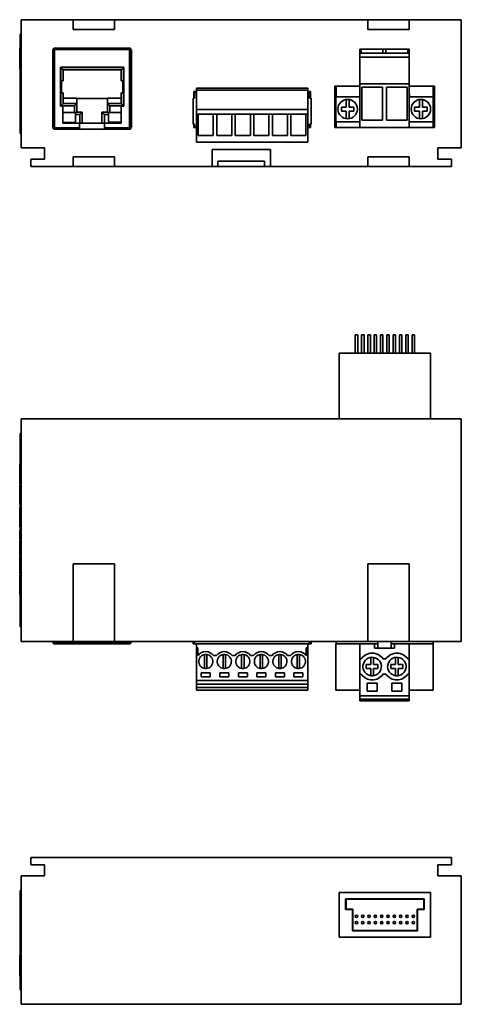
# Paper-space layout 'Blatt1' of a CAD drawing. Header units: millimetres. Extents: x 94 to 318, y 58 to 261.
# Tile 1 of 2: x 94 to 185, y 58 to 261. Entities that reach past the tile are written whole.
import ezdxf

# ---------------------------------------------------------------- set-up
doc = ezdxf.new("R2010")
doc.units = ezdxf.units.MM

psp = doc.layouts.new('Blatt1')

# ---------------------------------------------------------------- linework, layer by layer
at = {"color": 7, "linetype": 'Continuous', "lineweight": 35}
for p, q in [((94.68, 260.76), (94.68, 234.36)), ((94.68, 260.76), (105.38, 260.76)), ((105.38, 260.76), (105.38, 258.76)), ((113.88, 260.76), (105.38, 260.76)), ((113.88, 258.76), (113.88, 260.76)), ((113.88, 260.76), (165.98, 260.76)), ((165.98, 260.76), (165.98, 258.76)), ((174.48, 260.76), (165.98, 260.76)), ((174.48, 258.76), (174.48, 260.76)), ((174.48, 260.76), (185.18, 260.76)), ((185.18, 260.76), (185.18, 234.36)), ((94.48, 257.76), (94.68, 257.76)), ((94.48, 237.36), (94.48, 257.76)), ((105.38, 258.76), (113.88, 258.76)), ((165.98, 258.76), (174.48, 258.76)), ((94.4, 254.9), (94.48, 254.9)), ((94.4, 254.37), (94.4, 254.9)), ((94.4, 254.37), (94.48, 254.37)), ((94.4, 253.66), (94.4, 254.37)), ((94.4, 253.66), (94.48, 253.66)), ((94.4, 253.4), (94.48, 253.4)), ((101.33, 254.56), (101.18, 254.56)), ((101.18, 254.56), (101.18, 238.56)), ((101.28, 254.56), (101.28, 254.4)), ((101.28, 238.72), (101.28, 254.4)), ((101.37, 254.61), (101.58, 254.61)), ((101.58, 254.9), (101.58, 254.91)), ((101.58, 254.91), (116.98, 254.91)), ((101.58, 254.9), (101.58, 254.69)), ((101.58, 254.61), (101.58, 254.69)), ((101.58, 238.51), (101.58, 254.61)), ((101.58, 254.61), (116.98, 254.61)), ((116.98, 254.91), (116.98, 254.9)), ((117, 254.91), (116.98, 254.91)), ((116.98, 254.69), (116.98, 254.9)), ((116.98, 254.69), (116.98, 254.61)), ((116.98, 254.61), (116.98, 238.51)), ((117.38, 254.56), (117.23, 254.56)), ((117.28, 254.4), (117.28, 254.56)), ((117.28, 254.4), (117.28, 238.72)), ((117.38, 238.56), (117.38, 254.56)), ((164.31, 254.68), (164.61, 254.68)), ((164.31, 253.88), (164.31, 254.68)), ((164.31, 253.88), (174.47, 253.88)), ((164.31, 253.03), (164.31, 253.88)), ((164.61, 253.88), (164.61, 254.68)), ((169.08, 254.68), (164.61, 254.68)), ((169.08, 253.88), (169.08, 254.68)), ((169.08, 254.68), (169.69, 254.68)), ((169.69, 253.88), (169.69, 254.68)), ((174.16, 254.68), (169.69, 254.68)), ((174.16, 253.88), (174.16, 254.68)), ((174.16, 254.68), (174.47, 254.68)), ((174.47, 253.88), (174.47, 254.68)), ((174.47, 253.03), (174.47, 253.88)), ((94.4, 252.47), (94.48, 252.47)), ((94.4, 250.64), (94.4, 252.47)), ((164.31, 247.57), (164.31, 253.03)), ((164.31, 253.03), (174.47, 253.03)), ((174.47, 253.03), (174.47, 247.57)), ((94.4, 250.64), (94.48, 250.64)), ((94.4, 250.59), (94.48, 250.59)), ((115.78, 250.96), (102.78, 250.96)), ((102.78, 250.96), (102.78, 242.96)), ((115.73, 250.91), (102.83, 250.91)), ((102.83, 250.91), (102.83, 243.01)), ((115.23, 250.41), (103.33, 250.41)), ((103.33, 250.41), (103.33, 248.21)), ((115.23, 248.21), (115.23, 250.41)), ((115.73, 243.01), (115.73, 250.91)), ((115.78, 242.96), (115.78, 250.96)), ((102.98, 248.21), (103.33, 248.21)), ((102.98, 248.21), (102.98, 245.71)), ((115.23, 248.21), (115.58, 248.21)), ((115.58, 245.71), (115.58, 248.21)), ((164.31, 238.58), (164.31, 247.57)), ((164.31, 247.57), (174.47, 247.57)), ((174.47, 247.57), (174.47, 238.58)), ((103.33, 245.71), (102.98, 245.71)), ((103.33, 245.71), (103.33, 243.51)), ((115.58, 245.71), (115.23, 245.71)), ((115.23, 243.51), (115.23, 245.71)), ((130.75, 245.96), (130.18, 245.96)), ((130.18, 245.96), (130.18, 244.59)), ((130.35, 245.78), (130.35, 244.59)), ((130.75, 245.78), (130.35, 245.78)), ((130.75, 246.68), (153.61, 246.68)), ((130.75, 246.28), (130.75, 246.68)), ((130.75, 246.28), (153.61, 246.28)), ((130.75, 242.31), (130.75, 246.28)), ((153.61, 246.68), (153.61, 246.28)), ((153.61, 246.28), (153.61, 242.31)), ((154.18, 245.96), (153.61, 245.96)), ((154, 245.78), (153.61, 245.78)), ((154, 245.78), (154, 244.59)), ((154.18, 244.59), (154.18, 245.96)), ((159.45, 247.06), (159.18, 247.06)), ((159.18, 247.06), (159.18, 238.56)), ((164.31, 247.06), (159.45, 247.06)), ((159.45, 244.86), (159.45, 247.06)), ((168.95, 246.88), (164.75, 246.88)), ((164.75, 246.88), (164.75, 240.07)), ((168.95, 240.07), (168.95, 246.88)), ((174.03, 246.88), (169.83, 246.88)), ((169.83, 246.88), (169.83, 240.07)), ((174.03, 240.07), (174.03, 246.88)), ((179.41, 247.06), (174.47, 247.06)), ((174.51, 245.42), (174.47, 245.42)), ((174.51, 245.42), (174.51, 244.86)), ((179.41, 238.56), (179.41, 247.06)), ((179.68, 247.06), (179.41, 247.06)), ((179.68, 238.56), (179.68, 247.06)), ((103.33, 244.61), (106.13, 244.61)), ((103.33, 243.51), (106.13, 243.51)), ((106.13, 243.51), (106.13, 244.61)), ((112.43, 244.56), (106.13, 244.56)), ((106.13, 241.76), (106.13, 243.51)), ((115.23, 244.61), (112.43, 244.61)), ((112.43, 244.61), (112.43, 243.51)), ((112.43, 243.51), (115.23, 243.51)), ((112.43, 243.51), (112.43, 241.76)), ((130.05, 244.59), (130.05, 239.29)), ((130.35, 244.59), (130.05, 244.59)), ((154, 244.59), (154.3, 244.59)), ((154.3, 244.59), (154.3, 239.29)), ((159.41, 244.86), (159.41, 239.76)), ((164.31, 244.86), (159.41, 244.86)), ((161.51, 244.34), (161.51, 242.76)), ((162.11, 242.76), (162.11, 244.34)), ((179.37, 244.86), (174.47, 244.86)), ((176.57, 244.34), (176.57, 242.76)), ((177.17, 242.76), (177.17, 244.34)), ((179.37, 239.76), (179.37, 244.86)), ((102.78, 242.96), (103.28, 242.96)), ((102.83, 243.01), (105.63, 243.01)), ((103.28, 242.96), (103.28, 239.49)), ((103.28, 241.65), (105.85, 241.65)), ((105.63, 241.65), (105.63, 243.01)), ((105.85, 241.65), (105.85, 239.61)), ((105.85, 241.26), (106.75, 241.26)), ((107.25, 241.76), (106.13, 241.76)), ((106.75, 241.26), (106.75, 239.46)), ((107.25, 241.76), (107.25, 239.46)), ((112.43, 241.76), (111.3, 241.76)), ((111.3, 239.46), (111.3, 241.76)), ((111.8, 239.46), (111.8, 241.26)), ((111.8, 241.26), (112.63, 241.26)), ((112.63, 241.65), (115.28, 241.65)), ((112.63, 239.65), (112.63, 241.65)), ((112.93, 243.01), (112.93, 241.65)), ((112.93, 243.01), (115.73, 243.01)), ((115.28, 239.49), (115.28, 242.96)), ((115.28, 242.96), (115.78, 242.96)), ((130.75, 242.31), (153.61, 242.31)), ((130.75, 241.31), (130.75, 242.31)), ((130.75, 241.31), (131.1, 241.31)), ((130.75, 235.58), (130.75, 241.31)), ((134.2, 241.31), (131.1, 241.31)), ((131.1, 241.31), (131.1, 236.91)), ((134.2, 241.31), (134.54, 241.31)), ((134.2, 236.91), (134.2, 241.31)), ((134.54, 241.31), (134.91, 241.31)), ((138.01, 241.31), (134.91, 241.31)), ((134.91, 241.31), (134.91, 236.91)), ((138.01, 241.31), (138.35, 241.31)), ((138.01, 236.91), (138.01, 241.31)), ((138.35, 241.31), (138.72, 241.31)), ((141.82, 241.31), (138.72, 241.31)), ((138.72, 241.31), (138.72, 236.91)), ((141.82, 241.31), (142.16, 241.31)), ((141.82, 236.91), (141.82, 241.31)), ((142.16, 241.31), (142.53, 241.31)), ((145.63, 241.31), (142.53, 241.31)), ((142.53, 241.31), (142.53, 236.91)), ((145.63, 241.31), (145.97, 241.31)), ((145.63, 236.91), (145.63, 241.31)), ((145.97, 241.31), (146.34, 241.31)), ((149.44, 241.31), (146.34, 241.31)), ((146.34, 241.31), (146.34, 236.91)), ((149.44, 241.31), (149.78, 241.31)), ((149.44, 236.91), (149.44, 241.31)), ((149.78, 241.31), (150.15, 241.31)), ((153.25, 241.31), (150.15, 241.31)), ((150.15, 241.31), (150.15, 236.91)), ((153.25, 241.31), (153.61, 241.31)), ((153.25, 236.91), (153.25, 241.31)), ((153.61, 241.31), (153.61, 235.58)), ((161.51, 242.76), (160.52, 242.76)), ((160.52, 242.76), (160.52, 241.95)), ((160.52, 241.95), (161.51, 241.95)), ((161.51, 241.95), (161.51, 240.38)), ((163.1, 242.76), (162.11, 242.76)), ((162.11, 240.38), (162.11, 241.95)), ((162.11, 241.95), (163.1, 241.95)), ((163.1, 241.95), (163.1, 242.76)), ((176.57, 242.76), (175.58, 242.76)), ((175.58, 242.76), (175.58, 241.95)), ((175.58, 241.95), (176.57, 241.95)), ((176.57, 241.95), (176.57, 240.38)), ((178.16, 242.76), (177.17, 242.76)), ((177.17, 240.38), (177.17, 241.95)), ((177.17, 241.95), (178.16, 241.95)), ((178.16, 241.95), (178.16, 242.76)), ((105.85, 239.61), (103.28, 239.61)), ((103.28, 239.49), (106.7, 239.49)), ((106.7, 239.49), (106.7, 238.51)), ((106.75, 239.46), (111.8, 239.46)), ((111.85, 238.51), (111.85, 239.49)), ((111.85, 239.49), (115.28, 239.49)), ((115.28, 239.65), (112.63, 239.65)), ((130.35, 239.29), (130.05, 239.29)), ((130.18, 239.29), (130.18, 238.56)), ((130.35, 239.29), (130.35, 238.73)), ((154, 239.29), (154.3, 239.29)), ((154, 239.29), (154, 238.73)), ((154.18, 238.56), (154.18, 239.29)), ((159.41, 239.76), (164.31, 239.76)), ((159.45, 238.56), (159.45, 239.76)), ((164.75, 240.07), (168.95, 240.07)), ((169.83, 240.07), (174.03, 240.07)), ((174.47, 239.76), (179.37, 239.76)), ((94.48, 237.36), (94.68, 237.36)), ((101.18, 238.56), (101.33, 238.56)), ((101.28, 238.72), (101.28, 238.56)), ((101.58, 238.21), (101.57, 238.21)), ((106.7, 238.51), (101.58, 238.51)), ((101.58, 238.43), (101.58, 238.51)), ((101.58, 238.43), (101.58, 238.22)), ((106.7, 238.21), (101.58, 238.21)), ((106.7, 238.51), (106.7, 238.21)), ((111.85, 238.21), (106.7, 238.21)), ((116.98, 238.51), (111.85, 238.51)), ((111.85, 238.51), (111.85, 238.21)), ((116.98, 238.21), (111.85, 238.21)), ((116.98, 238.51), (116.98, 238.43)), ((116.98, 238.22), (116.98, 238.43)), ((116.98, 238.22), (116.98, 238.21)), ((117.15, 238.27), (117.17, 238.28)), ((117.23, 238.56), (117.38, 238.56)), ((117.28, 238.56), (117.28, 238.72)), ((130.18, 238.56), (130.75, 238.56)), ((130.75, 238.73), (130.35, 238.73)), ((154, 238.73), (153.61, 238.73)), ((153.61, 238.56), (154.18, 238.56)), ((159.18, 238.56), (159.45, 238.56)), ((179.41, 238.56), (159.45, 238.56)), ((164.31, 238.58), (174.47, 238.58)), ((179.41, 238.56), (179.68, 238.56)), ((130.75, 235.58), (153.61, 235.58)), ((131.1, 236.91), (134.2, 236.91)), ((134.91, 236.91), (138.01, 236.91)), ((138.72, 236.91), (141.82, 236.91)), ((142.53, 236.91), (145.63, 236.91)), ((146.34, 236.91), (149.44, 236.91)), ((150.15, 236.91), (153.25, 236.91)), ((99.48, 234.36), (94.68, 234.36)), ((99.48, 232.06), (99.48, 234.36)), ((145.93, 234.06), (133.93, 234.06)), ((133.93, 234.06), (133.93, 230.56)), ((145.93, 230.56), (145.93, 234.06)), ((185.18, 234.36), (180.38, 234.36)), ((180.38, 234.36), (180.38, 232.06)), ((96.68, 230.56), (96.68, 232.06)), ((96.68, 232.06), (99.48, 232.06)), ((113.88, 232.56), (105.38, 232.56)), ((105.38, 232.56), (105.38, 230.56)), ((113.88, 230.56), (113.88, 232.56)), ((135.13, 231.66), (135.13, 230.56)), ((144.73, 231.66), (135.13, 231.66)), ((144.73, 230.56), (144.73, 231.66)), ((174.48, 232.56), (165.98, 232.56)), ((165.98, 232.56), (165.98, 230.56)), ((174.48, 230.56), (174.48, 232.56)), ((180.38, 232.06), (183.18, 232.06)), ((183.18, 232.06), (183.18, 230.56)), ((96.68, 230.56), (105.38, 230.56)), ((105.38, 230.56), (113.88, 230.56)), ((113.88, 230.56), (133.93, 230.56)), ((133.93, 230.56), (135.13, 230.56)), ((135.13, 230.56), (144.73, 230.56)), ((144.73, 230.56), (145.93, 230.56)), ((145.93, 230.56), (165.98, 230.56)), ((165.98, 230.56), (174.48, 230.56)), ((174.48, 230.56), (183.18, 230.56)), ((163.38, 195.92), (163.38, 192.12)), ((163.38, 195.92), (163.88, 195.92)), ((163.88, 192.12), (163.88, 195.92)), ((164.68, 195.92), (164.68, 192.12)), ((164.68, 195.92), (165.18, 195.92)), ((165.18, 192.12), (165.18, 195.92)), ((165.98, 195.92), (165.98, 192.12)), ((165.98, 195.92), (166.48, 195.92)), ((166.48, 192.12), (166.48, 195.92)), ((167.28, 195.92), (167.28, 192.12)), ((167.28, 195.92), (167.78, 195.92)), ((167.78, 192.12), (167.78, 195.92)), ((168.58, 195.92), (168.58, 192.12)), ((168.58, 195.92), (169.08, 195.92)), ((169.08, 192.12), (169.08, 195.92)), ((169.88, 195.92), (169.88, 192.12)), ((169.88, 195.92), (170.38, 195.92)), ((170.38, 192.12), (170.38, 195.92)), ((171.18, 195.92), (171.18, 192.12)), ((171.18, 195.92), (171.68, 195.92)), ((171.68, 192.12), (171.68, 195.92)), ((172.48, 195.92), (172.48, 192.12)), ((172.48, 195.92), (172.98, 195.92)), ((172.98, 192.12), (172.98, 195.92)), ((173.78, 195.92), (173.78, 192.12)), ((173.78, 195.92), (174.28, 195.92)), ((174.28, 192.12), (174.28, 195.92)), ((175.08, 195.92), (175.08, 192.12)), ((175.08, 195.92), (175.58, 195.92)), ((175.58, 192.12), (175.58, 195.92)), ((160.08, 192.12), (160.08, 178.62)), ((160.08, 192.12), (178.88, 192.12)), ((178.88, 192.12), (178.88, 178.62)), ((94.68, 178.62), (94.68, 132.82)), ((185.18, 178.62), (94.68, 178.62)), ((185.18, 132.82), (185.18, 178.62)), ((94.48, 135.82), (94.48, 175.62)), ((94.48, 175.62), (94.68, 175.62)), ((94.48, 169.3), (94.4, 169.3)), ((94.4, 169.27), (94.48, 169.27)), ((94.4, 169.2), (94.4, 169.27)), ((94.4, 169.2), (94.48, 169.2)), ((94.4, 168.09), (94.4, 169.2)), ((94.4, 168.09), (94.48, 168.09)), ((94.4, 167.62), (94.48, 167.62)), ((94.4, 167.04), (94.48, 167.04)), ((94.4, 166.89), (94.48, 166.89)), ((94.4, 166.39), (94.4, 166.89)), ((94.4, 166.39), (94.48, 166.39)), ((94.4, 165.25), (94.4, 166.39)), ((94.4, 165.25), (94.48, 165.25)), ((94.48, 164.96), (94.4, 164.96)), ((94.4, 164.93), (94.48, 164.93)), ((94.4, 164.57), (94.48, 164.57)), ((94.4, 164.55), (94.4, 164.57)), ((94.4, 164.55), (94.48, 164.55)), ((94.4, 162.65), (94.48, 162.65)), ((94.4, 161.23), (94.48, 161.23)), ((94.4, 161), (94.48, 161)), ((94.4, 160.36), (94.48, 160.36)), ((94.4, 159.84), (94.4, 160.36)), ((94.4, 159.84), (94.48, 159.84)), ((94.4, 158.76), (94.4, 159.84)), ((94.4, 158.76), (94.48, 158.76)), ((94.4, 157.43), (94.48, 157.43)), ((94.4, 156.53), (94.48, 156.53)), ((94.4, 156.39), (94.48, 156.39)), ((94.4, 155.22), (94.4, 155.74)), ((94.4, 155.74), (94.48, 155.74)), ((94.4, 155.22), (94.48, 155.22)), ((94.4, 155.14), (94.4, 155.22)), ((94.4, 155.14), (94.48, 155.14)), ((94.4, 154.99), (94.4, 155.14)), ((94.4, 154.99), (94.48, 154.99)), ((94.4, 153.84), (94.4, 154.99)), ((94.4, 153.84), (94.48, 153.84)), ((94.4, 153.63), (94.48, 153.63)), ((94.4, 153.53), (94.4, 153.63)), ((94.4, 153.53), (94.48, 153.53)), ((94.4, 153.05), (94.4, 153.53)), ((94.4, 153.05), (94.48, 153.05)), ((94.4, 152.95), (94.4, 153.05)), ((94.4, 152.95), (94.48, 152.95)), ((94.4, 151.76), (94.4, 152.95)), ((94.4, 151.76), (94.48, 151.76)), ((94.4, 150.46), (94.4, 151.76)), ((94.4, 150.46), (94.48, 150.46)), ((94.4, 150.26), (94.48, 150.26)), ((94.4, 150.14), (94.4, 150.26)), ((94.4, 150.14), (94.48, 150.14)), ((94.4, 149.77), (94.4, 150.14)), ((94.4, 149.77), (94.48, 149.77)), ((94.4, 149.65), (94.4, 149.77)), ((94.4, 146.77), (94.4, 149.65)), ((94.4, 149.65), (94.48, 149.65)), ((113.88, 148.82), (105.38, 148.82)), ((105.38, 148.82), (105.38, 132.82)), ((113.88, 148.82), (113.88, 132.82)), ((174.48, 148.82), (165.98, 148.82)), ((165.98, 148.82), (165.98, 132.82)), ((174.48, 148.82), (174.48, 132.82)), ((94.4, 146.77), (94.48, 146.77)), ((94.48, 146.48), (94.4, 146.48)), ((94.4, 146.46), (94.48, 146.46)), ((94.4, 146.09), (94.48, 146.09)), ((94.4, 146.07), (94.4, 146.09)), ((94.4, 146.07), (94.48, 146.07)), ((94.4, 144.17), (94.48, 144.17)), ((94.4, 142.75), (94.48, 142.75)), ((94.4, 142.52), (94.48, 142.52)), ((94.48, 135.82), (94.68, 135.82)), ((94.68, 132.82), (105.38, 132.82)), ((101.28, 132.82), (101.28, 132.62)), ((101.58, 132.62), (116.98, 132.62)), ((101.58, 132.54), (101.58, 132.62)), ((101.58, 132.54), (101.58, 132.33)), ((101.58, 132.32), (101.58, 132.33)), ((101.58, 132.32), (116.98, 132.32)), ((105.38, 132.82), (113.88, 132.82)), ((113.88, 132.82), (165.98, 132.82)), ((117.19, 132.62), (116.98, 132.62)), ((116.98, 132.62), (116.98, 132.54)), ((116.98, 132.33), (116.98, 132.54)), ((116.98, 132.33), (116.98, 132.32)), ((117.16, 132.38), (117.19, 132.41)), ((117.28, 132.62), (117.28, 132.82)), ((130.05, 132.82), (130.05, 132.72)), ((130.35, 132.72), (130.05, 132.72)), ((130.05, 132.32), (130.05, 132.72)), ((130.35, 132.32), (130.05, 132.32)), ((130.35, 132.82), (130.35, 132.32)), ((154, 132.32), (130.35, 132.32)), ((130.75, 131.52), (130.75, 132.32)), ((153.61, 132.32), (153.61, 131.52)), ((154, 132.82), (154, 132.32)), ((154, 132.72), (154.3, 132.72)), ((154, 132.32), (154.3, 132.32)), ((154.3, 132.82), (154.3, 132.72)), ((154.3, 132.32), (154.3, 132.72)), ((159.41, 122.82), (159.41, 132.32)), ((159.45, 132.32), (159.41, 132.32)), ((159.45, 132.82), (159.45, 132.32)), ((164.31, 132.32), (159.45, 132.32)), ((164.31, 132.32), (167.31, 132.32)), ((164.31, 129.27), (164.31, 132.32)), ((165.98, 132.82), (174.48, 132.82)), ((167.31, 132.32), (167.31, 131.42)), ((167.99, 132.32), (167.31, 132.32)), ((167.99, 131.42), (167.99, 132.82)), ((170.79, 132.82), (170.79, 131.42)), ((171.47, 132.32), (170.79, 132.32)), ((171.47, 131.42), (171.47, 132.32)), ((171.47, 132.32), (174.47, 132.32)), ((174.47, 129.27), (174.47, 132.32)), ((179.41, 132.32), (174.47, 132.32)), ((174.48, 132.82), (185.18, 132.82)), ((179.37, 122.82), (179.37, 132.32)), ((179.41, 132.82), (179.41, 132.32)), ((130.75, 124.77), (130.75, 131.52)), ((130.75, 131.52), (131.05, 131.52)), ((131.05, 131.52), (131.05, 129.95)), ((132.4, 130.13), (132.4, 127.27)), ((132.9, 127.27), (132.9, 130.13)), ((134.24, 129.93), (134.54, 129.93)), ((134.54, 129.93), (134.85, 129.93)), ((136.21, 130.13), (136.21, 127.27)), ((136.71, 127.27), (136.71, 130.13)), ((138.05, 129.93), (138.35, 129.93)), ((138.35, 129.93), (138.66, 129.93)), ((140.02, 130.13), (140.02, 127.27)), ((140.52, 127.27), (140.52, 130.13)), ((141.86, 129.93), (142.16, 129.93)), ((142.16, 129.93), (142.47, 129.93)), ((143.83, 130.13), (143.83, 127.27)), ((144.33, 127.27), (144.33, 130.13)), ((145.67, 129.93), (145.97, 129.93)), ((145.97, 129.93), (146.28, 129.93)), ((147.64, 130.13), (147.64, 127.27)), ((148.14, 127.27), (148.14, 130.13)), ((149.48, 129.93), (149.78, 129.93)), ((149.78, 129.93), (150.09, 129.93)), ((151.45, 130.13), (151.45, 127.27)), ((151.95, 127.27), (151.95, 130.13)), ((153.3, 129.91), (153.3, 131.52)), ((153.3, 131.52), (153.61, 131.52)), ((153.61, 131.52), (153.61, 124.77)), ((167.31, 131.42), (171.47, 131.42)), ((164.31, 126.07), (164.31, 129.27)), ((164.31, 129.27), (164.61, 129.27)), ((166.55, 128.06), (165.64, 128.06)), ((165.64, 128.06), (165.64, 127.28)), ((166.55, 129.55), (166.55, 128.06)), ((167.15, 128.06), (167.15, 129.55)), ((168.05, 128.06), (167.15, 128.06)), ((168.05, 127.28), (168.05, 128.06)), ((169.08, 129.27), (169.69, 129.27)), ((171.63, 128.06), (170.72, 128.06)), ((170.72, 128.06), (170.72, 127.28)), ((171.63, 129.55), (171.63, 128.06)), ((172.23, 128.06), (172.23, 129.55)), ((173.13, 128.06), (172.23, 128.06)), ((173.13, 127.28), (173.13, 128.06)), ((174.16, 129.27), (174.47, 129.27)), ((174.47, 126.07), (174.47, 129.27)), ((133.58, 126.39), (131.73, 126.39)), ((131.73, 126.39), (131.73, 125.54)), ((133.58, 125.54), (133.58, 126.39)), ((137.39, 126.39), (135.54, 126.39)), ((135.54, 126.39), (135.54, 125.54)), ((137.39, 125.54), (137.39, 126.39)), ((141.2, 126.39), (139.35, 126.39)), ((139.35, 126.39), (139.35, 125.54)), ((141.2, 125.54), (141.2, 126.39)), ((143.16, 126.39), (143.16, 125.54)), ((145.01, 126.39), (143.16, 126.39)), ((145.01, 125.54), (145.01, 126.39)), ((146.97, 126.39), (146.97, 125.54)), ((148.82, 126.39), (146.97, 126.39)), ((148.82, 125.54), (148.82, 126.39)), ((152.63, 126.39), (150.78, 126.39)), ((150.78, 126.39), (150.78, 125.54)), ((152.63, 125.54), (152.63, 126.39)), ((164.31, 126.07), (164.61, 126.07)), ((164.31, 121.67), (164.31, 126.07)), ((165.64, 127.28), (166.55, 127.28)), ((166.55, 127.28), (166.55, 125.8)), ((167.15, 125.8), (167.15, 127.28)), ((167.15, 127.28), (168.05, 127.28)), ((169.08, 126.07), (169.69, 126.07)), ((170.72, 127.28), (171.63, 127.28)), ((171.63, 127.28), (171.63, 125.8)), ((172.23, 125.8), (172.23, 127.28)), ((172.23, 127.28), (173.13, 127.28)), ((174.16, 126.07), (174.47, 126.07)), ((174.47, 121.67), (174.47, 126.07)), ((130.75, 124.77), (153.61, 124.77)), ((130.75, 124.07), (130.75, 124.77)), ((130.75, 124.07), (153.61, 124.07)), ((130.75, 123.32), (130.75, 124.07)), ((131.73, 125.54), (133.58, 125.54)), ((135.54, 125.54), (137.39, 125.54)), ((139.35, 125.54), (141.2, 125.54)), ((143.16, 125.54), (145.01, 125.54)), ((146.97, 125.54), (148.82, 125.54)), ((150.78, 125.54), (152.63, 125.54)), ((153.61, 124.77), (153.61, 124.07)), ((153.61, 124.07), (153.61, 123.32)), ((167.87, 124.27), (165.82, 124.27)), ((165.82, 124.27), (165.82, 122.57)), ((167.87, 122.57), (167.87, 124.27)), ((172.95, 124.27), (170.9, 124.27)), ((170.9, 124.27), (170.9, 122.57)), ((172.95, 122.57), (172.95, 124.27)), ((130.75, 123.32), (153.61, 123.32)), ((130.75, 122.82), (130.75, 123.32)), ((130.75, 122.82), (153.61, 122.82)), ((164.31, 122.82), (159.41, 122.82)), ((164.31, 121.67), (174.47, 121.67)), ((164.31, 120.92), (164.31, 121.67)), ((165.82, 122.57), (167.87, 122.57)), ((170.9, 122.57), (172.95, 122.57)), ((179.37, 122.82), (174.47, 122.82)), ((174.47, 121.67), (174.47, 120.92)), ((164.31, 120.92), (174.47, 120.92)), ((164.31, 120.62), (164.31, 120.92)), ((164.31, 120.62), (174.47, 120.62)), ((174.47, 120.92), (174.47, 120.62)), ((96.68, 88.37), (96.68, 86.87)), ((183.18, 88.37), (96.68, 88.37)), ((183.18, 86.87), (183.18, 88.37)), ((96.68, 86.87), (99.48, 86.87)), ((99.48, 86.87), (99.48, 84.57)), ((180.38, 86.87), (183.18, 86.87)), ((180.38, 84.57), (180.38, 86.87)), ((94.68, 58.17), (94.68, 84.57)), ((99.48, 84.57), (94.68, 84.57)), ((185.18, 84.57), (180.38, 84.57)), ((185.18, 58.17), (185.18, 84.57)), ((94.48, 81.57), (94.68, 81.57)), ((94.48, 61.17), (94.48, 81.57)), ((160.08, 81.17), (160.08, 71.97)), ((178.88, 81.17), (160.08, 81.17)), ((178.88, 71.97), (178.88, 81.17)), ((177.58, 79.87), (161.38, 79.87)), ((161.38, 79.87), (161.38, 77.67)), ((177.48, 79.77), (161.48, 79.77)), ((161.48, 79.77), (161.48, 77.77)), ((177.48, 77.77), (177.48, 79.77)), ((177.58, 77.67), (177.58, 79.87)), ((161.38, 77.67), (162.78, 77.67)), ((161.48, 77.77), (162.88, 77.77)), ((162.78, 77.67), (162.78, 73.27)), ((162.88, 77.77), (162.88, 73.37)), ((176.08, 77.77), (177.48, 77.77)), ((176.08, 73.37), (176.08, 77.77)), ((176.18, 73.27), (176.18, 77.67)), ((176.18, 77.67), (177.58, 77.67)), ((162.78, 73.27), (176.18, 73.27)), ((162.88, 73.37), (176.08, 73.37)), ((160.08, 71.97), (178.88, 71.97)), ((94.4, 68.34), (94.48, 68.34)), ((94.4, 68.31), (94.48, 68.31)), ((94.4, 67.21), (94.48, 67.21)), ((94.4, 66.81), (94.4, 67.21)), ((94.4, 66.81), (94.48, 66.81)), ((94.4, 64.17), (94.4, 66.81)), ((94.4, 64.03), (94.4, 64.17)), ((94.4, 64.17), (94.48, 64.17)), ((94.4, 64.03), (94.48, 64.03)), ((94.48, 61.17), (94.68, 61.17)), ((185.18, 58.17), (94.68, 58.17))]:
    psp.add_line(p, q, dxfattribs=at)
at = {"color": 8, "linetype": 'Continuous', "lineweight": 35}
for p, q in [((101.58, 132.62), (101.58, 132.82)), ((116.98, 132.82), (116.98, 132.62))]:
    psp.add_line(p, q, dxfattribs=at)
at = {"color": 7, "linetype": 'Continuous', "lineweight": 35}
for centre in [(163.63, 76.27), (163.63, 74.97), (164.93, 76.27), (164.93, 74.97), (166.23, 76.27), (166.23, 74.97), (167.53, 76.27), (167.53, 74.97), (168.83, 76.27), (168.83, 74.97), (170.13, 76.27), (170.13, 74.97), (171.43, 76.27), (171.43, 74.97), (172.73, 76.27), (172.73, 74.97), (174.03, 76.27), (174.03, 74.97), (175.33, 76.27), (175.33, 74.97)]:
    psp.add_circle(centre, 0.25, dxfattribs=at)
for centre, radius, start, end in [((116.98, 254.61), 0.3, 45, 59.4975), ((161.81, 242.36), 2, 0, 180), ((176.87, 242.36), 2, 0, 180), ((161.81, 242.36), 2, 180, 0), ((176.87, 242.36), 2, 180, 0), ((101.57, 238.73), 0.303, 227.9729, 271.8193), ((101.58, 238.51), 0.3, 225, 237.0607), ((116.98, 238.51), 0.3, 270, 315), ((101.58, 132.62), 0.3, 225, 270), ((132.64, 128.73), 2, 36.8699, 142.4564), ((132.65, 128.7), 1.45, 61.3521, 241.3521), ((132.65, 128.7), 1.45, 241.3521, 61.3521), ((136.45, 128.73), 2, 36.8699, 143.1301), ((136.46, 128.7), 1.45, 61.3521, 241.3521), ((136.46, 128.7), 1.45, 241.3521, 61.3521), ((140.26, 128.73), 2, 36.8699, 143.1301), ((140.27, 128.7), 1.45, 61.3521, 241.3521), ((140.27, 128.7), 1.45, 241.3521, 61.3521), ((144.07, 128.73), 2, 36.8699, 143.1301), ((144.08, 128.7), 1.45, 61.3521, 241.3521), ((144.08, 128.7), 1.45, 241.3521, 61.3521), ((147.88, 128.73), 2, 36.8699, 143.1301), ((147.89, 128.7), 1.45, 61.3521, 241.3521), ((147.89, 128.7), 1.45, 241.3521, 61.3521), ((151.69, 128.73), 2, 36.1855, 143.1301), ((151.7, 128.7), 1.45, 61.3521, 241.3521), ((151.7, 128.7), 1.45, 241.3521, 61.3521), ((166.85, 127.67), 2.75, 35.5785, 144.4215), ((171.93, 127.67), 2.75, 35.5785, 144.4215), ((166.85, 127.67), 1.9, 38, 218), ((166.85, 127.67), 1.9, 218, 38), ((171.93, 127.67), 1.9, 38, 218), ((171.93, 127.67), 1.9, 218, 38), ((166.85, 127.67), 2.75, 215.5785, 324.4215), ((171.93, 127.67), 2.75, 215.5785, 324.4215)]:
    psp.add_arc(centre, radius, start, end, dxfattribs=at)
for points, knots in [([(94.4, 253.4), (94.4, 253.42), (94.4, 253.47), (94.4, 253.52), (94.4, 253.56), (94.4, 253.59), (94.4, 253.62), (94.4, 253.63), (94.4, 253.65), (94.4, 253.66), (94.4, 253.66), (94.4, 253.66), (94.4, 253.66)], [0, 0, 0, 0, 0.07048, 0.143912, 0.221577, 0.304284, 0.392468, 0.486287, 0.604027, 0.729228, 0.861412, 1, 1, 1, 1]), ([(94.4, 252.47), (94.4, 252.52), (94.4, 252.62), (94.4, 252.76), (94.4, 252.89), (94.4, 253), (94.4, 253.1), (94.4, 253.19), (94.4, 253.27), (94.4, 253.34), (94.4, 253.38), (94.4, 253.4)], [0, 0, 0, 0, 0.158784, 0.300304, 0.426497, 0.539579, 0.642098, 0.735298, 0.824054, 0.911363, 1, 1, 1, 1]), ([(101.28, 254.62), (101.28, 254.64), (101.28, 254.68), (101.3, 254.73), (101.33, 254.78), (101.35, 254.81), (101.37, 254.82)], [0, 0, 0, 0, 0.241413, 0.540042, 0.772175, 1, 1, 1, 1]), ([(101.37, 254.61), (101.35, 254.59), (101.32, 254.55), (101.29, 254.5), (101.28, 254.45), (101.28, 254.41), (101.28, 254.4)], [0, 0, 0, 0, 0.27484, 0.555788, 0.778043, 1, 1, 1, 1]), ([(101.37, 254.82), (101.38, 254.84), (101.42, 254.86), (101.47, 254.89), (101.53, 254.91), (101.56, 254.91), (101.58, 254.91)], [0, 0, 0, 0, 0.288315, 0.573563, 0.791226, 1, 1, 1, 1]), ([(101.37, 254.82), (101.38, 254.83), (101.4, 254.85), (101.46, 254.88), (101.52, 254.89), (101.56, 254.9), (101.58, 254.9)], [0, 0, 0, 0, 0.249967, 0.501891, 0.752677, 1, 1, 1, 1]), ([(101.58, 254.69), (101.56, 254.68), (101.52, 254.68), (101.46, 254.67), (101.4, 254.64), (101.38, 254.62), (101.37, 254.61)], [0, 0, 0, 0, 0.249967, 0.501891, 0.752678, 1, 1, 1, 1]), ([(117.17, 254.84), (117.16, 254.85), (117.14, 254.86), (117.09, 254.89), (117.04, 254.9), (117, 254.91), (116.98, 254.91)], [0, 0, 0, 0, 0.2016959, 0.4371708, 0.70586, 1, 1, 1, 1]), ([(116.98, 254.9), (117, 254.9), (117.05, 254.89), (117.11, 254.88), (117.16, 254.85), (117.18, 254.83), (117.19, 254.82)], [0, 0, 0, 0, 0.276313, 0.560689, 0.783426, 1, 1, 1, 1]), ([(117.19, 254.61), (117.18, 254.62), (117.15, 254.65), (117.09, 254.67), (117.03, 254.68), (117, 254.68), (116.98, 254.69)], [0, 0, 0, 0, 0.276595, 0.561038, 0.783665, 1, 1, 1, 1]), ([(117.19, 254.82), (117.19, 254.82), (117.2, 254.81), (117.22, 254.79), (117.23, 254.78), (117.24, 254.76), (117.25, 254.74), (117.26, 254.72), (117.27, 254.69), (117.28, 254.66), (117.28, 254.63), (117.28, 254.62)], [0, 0, 0, 0, 0.075485, 0.155408, 0.239822, 0.328769, 0.422287, 0.520408, 0.657716, 0.835323, 1, 1, 1, 1]), ([(117.28, 254.4), (117.28, 254.41), (117.28, 254.42), (117.27, 254.45), (117.27, 254.47), (117.26, 254.49), (117.25, 254.52), (117.23, 254.56), (117.2, 254.59), (117.19, 254.61)], [0, 0, 0, 0, 0.128804, 0.243825, 0.345066, 0.432529, 0.50622, 0.772434, 1, 1, 1, 1]), ([(94.4, 250.59), (94.4, 250.59), (94.4, 250.59), (94.4, 250.6), (94.4, 250.62), (94.4, 250.63), (94.4, 250.64)], [0, 0, 0, 0, 0.241008, 0.505172, 0.786092, 1, 1, 1, 1]), ([(102.83, 250.91), (102.84, 250.9), (102.86, 250.88), (102.89, 250.85), (102.91, 250.82), (102.94, 250.8), (102.96, 250.77), (102.98, 250.75), (103.01, 250.73), (103.04, 250.7), (103.07, 250.66), (103.1, 250.63), (103.13, 250.6), (103.17, 250.57), (103.2, 250.54), (103.23, 250.5), (103.26, 250.47), (103.29, 250.45), (103.3, 250.43), (103.32, 250.42), (103.33, 250.41), (103.33, 250.41), (103.33, 250.41)], [0, 0, 0, 0, 0.0469952, 0.0905744, 0.1307376, 0.1674853, 0.2008181, 0.2307365, 0.2572416, 0.3160337, 0.3714246, 0.4234351, 0.4720899, 0.5174197, 0.5885001, 0.6558609, 0.7197647, 0.7805188, 0.8384809, 0.8940624, 0.9477296, 1, 1, 1, 1]), ([(115.73, 250.91), (115.72, 250.9), (115.7, 250.88), (115.67, 250.85), (115.64, 250.82), (115.62, 250.8), (115.59, 250.77), (115.57, 250.75), (115.55, 250.73), (115.52, 250.7), (115.48, 250.66), (115.45, 250.63), (115.42, 250.6), (115.39, 250.57), (115.36, 250.54), (115.32, 250.5), (115.29, 250.47), (115.27, 250.45), (115.25, 250.43), (115.24, 250.42), (115.23, 250.41), (115.23, 250.41), (115.23, 250.41)], [0, 0, 0, 0, 0.046995, 0.090574, 0.130738, 0.167485, 0.200818, 0.230736, 0.257242, 0.316034, 0.371425, 0.423435, 0.47209, 0.51742, 0.5885, 0.655861, 0.719765, 0.780519, 0.838481, 0.894062, 0.94773, 1, 1, 1, 1]), ([(102.83, 243.01), (102.84, 243.02), (102.86, 243.04), (102.89, 243.07), (102.92, 243.1), (102.94, 243.12), (102.96, 243.14), (102.98, 243.16), (103.01, 243.19), (103.04, 243.22), (103.07, 243.25), (103.1, 243.28), (103.13, 243.31), (103.17, 243.35), (103.2, 243.38), (103.23, 243.41), (103.26, 243.44), (103.29, 243.47), (103.31, 243.48), (103.32, 243.5), (103.33, 243.51), (103.33, 243.51), (103.33, 243.51)], [0, 0, 0, 0, 0.046995, 0.090574, 0.130738, 0.167485, 0.200818, 0.230736, 0.257242, 0.316034, 0.371425, 0.423435, 0.47209, 0.51742, 0.5885, 0.655861, 0.719765, 0.780519, 0.838481, 0.894062, 0.94773, 1, 1, 1, 1]), ([(105.63, 243.01), (105.64, 243.02), (105.66, 243.04), (105.69, 243.07), (105.71, 243.1), (105.74, 243.12), (105.76, 243.14), (105.78, 243.16), (105.81, 243.19), (105.84, 243.22), (105.87, 243.25), (105.9, 243.28), (105.93, 243.31), (105.97, 243.35), (106, 243.38), (106.03, 243.41), (106.06, 243.44), (106.09, 243.47), (106.1, 243.49), (106.12, 243.5), (106.13, 243.51), (106.13, 243.51), (106.13, 243.51)], [0, 0, 0, 0, 0.046995, 0.090574, 0.130738, 0.167485, 0.200818, 0.230736, 0.257242, 0.316034, 0.371425, 0.423435, 0.47209, 0.51742, 0.5885, 0.655861, 0.719765, 0.780519, 0.838481, 0.894062, 0.94773, 1, 1, 1, 1]), ([(112.43, 243.51), (112.43, 243.51), (112.43, 243.51), (112.44, 243.5), (112.45, 243.49), (112.47, 243.47), (112.49, 243.44), (112.52, 243.42), (112.54, 243.4), (112.56, 243.38), (112.57, 243.36), (112.59, 243.34), (112.61, 243.32), (112.63, 243.3), (112.65, 243.28), (112.68, 243.26), (112.7, 243.23), (112.73, 243.21), (112.76, 243.17), (112.8, 243.13), (112.86, 243.07), (112.9, 243.03), (112.93, 243.01)], [0, 0, 0, 0, 0.052199, 0.105797, 0.16131, 0.219203, 0.279886, 0.343716, 0.376921, 0.411024, 0.446057, 0.482047, 0.514179, 0.547998, 0.583516, 0.620744, 0.659691, 0.700365, 0.742772, 0.80964, 0.895382, 1, 1, 1, 1]), ([(115.73, 243.01), (115.72, 243.02), (115.7, 243.04), (115.67, 243.07), (115.64, 243.1), (115.62, 243.12), (115.59, 243.14), (115.57, 243.16), (115.55, 243.19), (115.52, 243.22), (115.48, 243.25), (115.45, 243.28), (115.42, 243.31), (115.39, 243.35), (115.36, 243.38), (115.32, 243.41), (115.29, 243.44), (115.27, 243.47), (115.25, 243.49), (115.24, 243.5), (115.23, 243.51), (115.23, 243.51), (115.23, 243.51)], [0, 0, 0, 0, 0.047223, 0.090954, 0.131194, 0.167942, 0.2012, 0.230967, 0.257245, 0.315987, 0.371353, 0.423364, 0.472045, 0.517427, 0.588535, 0.655915, 0.719831, 0.78059, 0.838548, 0.894116, 0.947761, 1, 1, 1, 1]), ([(106.13, 241.76), (106.13, 241.76), (106.13, 241.76), (106.12, 241.75), (106.1, 241.74), (106.09, 241.72), (106.06, 241.69), (106.04, 241.67), (106.02, 241.65), (106, 241.63), (105.98, 241.61), (105.96, 241.59), (105.94, 241.57), (105.92, 241.55), (105.9, 241.53), (105.88, 241.51), (105.86, 241.49), (105.85, 241.48), (105.85, 241.48)], [0, 0, 0, 0, 0.078098, 0.1582976, 0.2413716, 0.3280156, 0.4188433, 0.5143879, 0.5640949, 0.615147, 0.6675913, 0.7214709, 0.7695916, 0.8202275, 0.8733971, 0.9291163, 0.9873987, 1, 1, 1, 1]), ([(106.75, 241.26), (106.76, 241.27), (106.78, 241.29), (106.81, 241.32), (106.84, 241.35), (106.86, 241.37), (106.89, 241.39), (106.91, 241.41), (106.93, 241.44), (106.96, 241.47), (107, 241.5), (107.03, 241.53), (107.06, 241.56), (107.09, 241.6), (107.12, 241.63), (107.16, 241.66), (107.19, 241.69), (107.21, 241.72), (107.23, 241.74), (107.24, 241.75), (107.25, 241.76), (107.25, 241.76), (107.25, 241.76)], [0, 0, 0, 0, 0.0469952, 0.0905744, 0.1307376, 0.1674853, 0.2008181, 0.2307365, 0.2572416, 0.3160337, 0.3714246, 0.4234351, 0.4720899, 0.5174197, 0.5885001, 0.6558609, 0.7197647, 0.7805188, 0.8384809, 0.8940624, 0.9477296, 1, 1, 1, 1]), ([(111.8, 241.26), (111.79, 241.27), (111.77, 241.29), (111.74, 241.32), (111.72, 241.35), (111.69, 241.37), (111.67, 241.39), (111.65, 241.41), (111.62, 241.44), (111.59, 241.47), (111.56, 241.5), (111.53, 241.53), (111.5, 241.56), (111.46, 241.6), (111.43, 241.63), (111.4, 241.66), (111.37, 241.69), (111.34, 241.72), (111.33, 241.73), (111.31, 241.75), (111.3, 241.76), (111.3, 241.76), (111.3, 241.76)], [0, 0, 0, 0, 0.047223, 0.090954, 0.131194, 0.167942, 0.2012, 0.230967, 0.257245, 0.315987, 0.371353, 0.423364, 0.472045, 0.517427, 0.588534, 0.655915, 0.719831, 0.78059, 0.838548, 0.894116, 0.947761, 1, 1, 1, 1]), ([(112.63, 241.56), (112.63, 241.56), (112.61, 241.57), (112.59, 241.6), (112.56, 241.63), (112.52, 241.66), (112.49, 241.69), (112.47, 241.72), (112.45, 241.74), (112.44, 241.75), (112.43, 241.76), (112.43, 241.76), (112.43, 241.76)], [0, 0, 0, 0, 0.020254, 0.104471, 0.236427, 0.361468, 0.48008, 0.592832, 0.700387, 0.803507, 0.903058, 1, 1, 1, 1]), ([(101.28, 238.72), (101.28, 238.7), (101.28, 238.66), (101.3, 238.6), (101.33, 238.55), (101.35, 238.52), (101.37, 238.51)], [0, 0, 0, 0, 0.282533, 0.564975, 0.784524, 1, 1, 1, 1]), ([(101.37, 238.3), (101.35, 238.31), (101.32, 238.35), (101.29, 238.4), (101.28, 238.45), (101.28, 238.48), (101.28, 238.5)], [0, 0, 0, 0, 0.290591, 0.587639, 0.822631, 1, 1, 1, 1]), ([(101.58, 238.22), (101.56, 238.22), (101.52, 238.22), (101.46, 238.24), (101.4, 238.26), (101.38, 238.28), (101.37, 238.3)], [0, 0, 0, 0, 0.251292, 0.501963, 0.751414, 1, 1, 1, 1]), ([(101.38, 238.28), (101.4, 238.27), (101.42, 238.25), (101.46, 238.23), (101.52, 238.21), (101.56, 238.21), (101.58, 238.21)], [0, 0, 0, 0, 0.201696, 0.437171, 0.70586, 1, 1, 1, 1]), ([(101.58, 238.21), (101.58, 238.21), (101.58, 238.21), (101.58, 238.22), (101.58, 238.22)], [0, 0, 0, 0, 0.549006, 1, 1, 1, 1]), ([(117.19, 238.51), (117.17, 238.51), (117.14, 238.51), (117.08, 238.51), (117.03, 238.51), (116.99, 238.51), (116.98, 238.51)], [0, 0, 0, 0, 0.288315, 0.573563, 0.791226, 1, 1, 1, 1]), ([(116.98, 238.43), (117, 238.43), (117.04, 238.43), (117.1, 238.45), (117.15, 238.47), (117.18, 238.5), (117.19, 238.51)], [0, 0, 0, 0, 0.241495, 0.489132, 0.748471, 1, 1, 1, 1]), ([(117.19, 238.3), (117.18, 238.28), (117.15, 238.26), (117.1, 238.24), (117.04, 238.22), (117, 238.22), (116.98, 238.22)], [0, 0, 0, 0, 0.249967, 0.501891, 0.752678, 1, 1, 1, 1]), ([(117.03, 238.21), (117.04, 238.22), (117.08, 238.22), (117.12, 238.24), (117.14, 238.26), (117.15, 238.26)], [0, 0, 0, 0, 0.410751, 0.846963, 1, 1, 1, 1]), ([(117.19, 238.51), (117.19, 238.51), (117.2, 238.52), (117.22, 238.54), (117.23, 238.55), (117.24, 238.57), (117.25, 238.59), (117.26, 238.61), (117.27, 238.64), (117.28, 238.68), (117.28, 238.7), (117.28, 238.72)], [0, 0, 0, 0, 0.071669, 0.147553, 0.2277, 0.312151, 0.400943, 0.494105, 0.624472, 0.793102, 1, 1, 1, 1]), ([(117.28, 238.5), (117.28, 238.49), (117.28, 238.48), (117.27, 238.45), (117.27, 238.43), (117.26, 238.41), (117.25, 238.38), (117.23, 238.34), (117.2, 238.31), (117.19, 238.3)], [0, 0, 0, 0, 0.080576, 0.201965, 0.30881, 0.401115, 0.478885, 0.759837, 1, 1, 1, 1]), ([(94.4, 169.27), (94.4, 169.28), (94.4, 169.29), (94.4, 169.3), (94.4, 169.3), (94.4, 169.3)], [0, 0, 0, 0, 0.509943, 0.970098, 1, 1, 1, 1]), ([(94.4, 167.62), (94.4, 167.66), (94.4, 167.74), (94.4, 167.84), (94.4, 167.93), (94.4, 168), (94.4, 168.05), (94.4, 168.08), (94.4, 168.09)], [0, 0, 0, 0, 0.25086, 0.463172, 0.640828, 0.788469, 0.917318, 1, 1, 1, 1]), ([(94.4, 167.04), (94.4, 167.06), (94.4, 167.09), (94.4, 167.15), (94.4, 167.21), (94.4, 167.29), (94.4, 167.39), (94.4, 167.5), (94.4, 167.58), (94.4, 167.62)], [0, 0, 0, 0, 0.100523, 0.205759, 0.321147, 0.451492, 0.608473, 0.790192, 1, 1, 1, 1]), ([(94.4, 166.89), (94.4, 166.9), (94.4, 166.91), (94.4, 166.93), (94.4, 166.96), (94.4, 166.99), (94.4, 167.02), (94.4, 167.04)], [0, 0, 0, 0, 0.232414, 0.438264, 0.621903, 0.817124, 1, 1, 1, 1]), ([(94.4, 164.93), (94.4, 164.94), (94.4, 164.95), (94.4, 164.96), (94.4, 164.96), (94.4, 164.96)], [0, 0, 0, 0, 0.462262, 0.877494, 1, 1, 1, 1]), ([(94.4, 164.57), (94.4, 164.58), (94.4, 164.63), (94.4, 164.69), (94.4, 164.76), (94.4, 164.82), (94.4, 164.87), (94.4, 164.91), (94.4, 164.92), (94.4, 164.93)], [0, 0, 0, 0, 0.056884, 0.230499, 0.371514, 0.516614, 0.668107, 0.82842, 1, 1, 1, 1]), ([(94.4, 162.65), (94.4, 162.72), (94.4, 162.86), (94.4, 163.08), (94.4, 163.29), (94.4, 163.49), (94.4, 163.69), (94.4, 163.85), (94.4, 164), (94.4, 164.11), (94.4, 164.22), (94.4, 164.31), (94.4, 164.38), (94.4, 164.44), (94.4, 164.49), (94.4, 164.53), (94.4, 164.54), (94.4, 164.55)], [0, 0, 0, 0, 0.09445, 0.188139, 0.280041, 0.36926, 0.455091, 0.537121, 0.596151, 0.653259, 0.708901, 0.763807, 0.807896, 0.85281, 0.899279, 0.948079, 1, 1, 1, 1]), ([(94.4, 161.23), (94.4, 161.25), (94.4, 161.31), (94.4, 161.41), (94.4, 161.51), (94.4, 161.63), (94.4, 161.76), (94.4, 161.9), (94.4, 162.07), (94.4, 162.25), (94.4, 162.45), (94.4, 162.58), (94.4, 162.65)], [0, 0, 0, 0, 0.07049, 0.143931, 0.221602, 0.304314, 0.3925, 0.486319, 0.604056, 0.729251, 0.861425, 1, 1, 1, 1]), ([(94.4, 161), (94.4, 161), (94.4, 161), (94.4, 161.01), (94.4, 161.03), (94.4, 161.06), (94.4, 161.11), (94.4, 161.16), (94.4, 161.2), (94.4, 161.23)], [0, 0, 0, 0, 0.088066, 0.26788, 0.430897, 0.579093, 0.720225, 0.859056, 1, 1, 1, 1]), ([(94.4, 157.43), (94.4, 157.5), (94.4, 157.62), (94.4, 157.82), (94.4, 158.02), (94.4, 158.2), (94.4, 158.37), (94.4, 158.51), (94.4, 158.65), (94.4, 158.72), (94.4, 158.76)], [0, 0, 0, 0, 0.135666, 0.27954, 0.428206, 0.578094, 0.694361, 0.807382, 0.915431, 1, 1, 1, 1]), ([(94.4, 156.53), (94.4, 156.55), (94.4, 156.6), (94.4, 156.7), (94.4, 156.81), (94.4, 156.94), (94.4, 157.09), (94.4, 157.26), (94.4, 157.37), (94.4, 157.43)], [0, 0, 0, 0, 0.113865, 0.232425, 0.358677, 0.494797, 0.649559, 0.817779, 1, 1, 1, 1]), ([(94.4, 156.39), (94.4, 156.39), (94.4, 156.39), (94.4, 156.4), (94.4, 156.41), (94.4, 156.44), (94.4, 156.48), (94.4, 156.51), (94.4, 156.53)], [0, 0, 0, 0, 0.012168, 0.276469, 0.468133, 0.649528, 0.825097, 1, 1, 1, 1]), ([(94.4, 146.46), (94.4, 146.46), (94.4, 146.47), (94.4, 146.48), (94.4, 146.48), (94.4, 146.48)], [0, 0, 0, 0, 0.462233, 0.877438, 1, 1, 1, 1]), ([(94.4, 146.09), (94.4, 146.1), (94.4, 146.15), (94.4, 146.21), (94.4, 146.29), (94.4, 146.34), (94.4, 146.39), (94.4, 146.43), (94.4, 146.45), (94.4, 146.46)], [0, 0, 0, 0, 0.056896, 0.230505, 0.371518, 0.516616, 0.668107, 0.82842, 1, 1, 1, 1]), ([(94.4, 144.17), (94.4, 144.24), (94.4, 144.39), (94.4, 144.6), (94.4, 144.81), (94.4, 145.02), (94.4, 145.21), (94.4, 145.38), (94.4, 145.52), (94.4, 145.64), (94.4, 145.74), (94.4, 145.83), (94.4, 145.9), (94.4, 145.96), (94.4, 146.01), (94.4, 146.05), (94.4, 146.06), (94.4, 146.07)], [0, 0, 0, 0, 0.094454, 0.188145, 0.280049, 0.369267, 0.455098, 0.537126, 0.596155, 0.653261, 0.708901, 0.763807, 0.807894, 0.852808, 0.899277, 0.948077, 1, 1, 1, 1]), ([(94.4, 142.75), (94.4, 142.78), (94.4, 142.83), (94.4, 142.93), (94.4, 143.04), (94.4, 143.15), (94.4, 143.28), (94.4, 143.43), (94.4, 143.59), (94.4, 143.77), (94.4, 143.97), (94.4, 144.1), (94.4, 144.17)], [0, 0, 0, 0, 0.07048, 0.143912, 0.221577, 0.304284, 0.392468, 0.486287, 0.604027, 0.729228, 0.861412, 1, 1, 1, 1]), ([(94.4, 142.52), (94.4, 142.52), (94.4, 142.52), (94.4, 142.53), (94.4, 142.55), (94.4, 142.59), (94.4, 142.63), (94.4, 142.68), (94.4, 142.73), (94.4, 142.75)], [0, 0, 0, 0, 0.088256, 0.268032, 0.431016, 0.579182, 0.720285, 0.859087, 1, 1, 1, 1]), ([(101.28, 132.82), (101.28, 132.8), (101.28, 132.77), (101.3, 132.71), (101.33, 132.66), (101.35, 132.64), (101.37, 132.62)], [0, 0, 0, 0, 0.241372, 0.540017, 0.772162, 1, 1, 1, 1]), ([(101.37, 132.41), (101.35, 132.43), (101.32, 132.46), (101.29, 132.52), (101.28, 132.57), (101.28, 132.61), (101.28, 132.62)], [0, 0, 0, 0, 0.27484, 0.555788, 0.778043, 1, 1, 1, 1]), ([(101.37, 132.62), (101.38, 132.62), (101.42, 132.62), (101.47, 132.62), (101.53, 132.62), (101.56, 132.62), (101.58, 132.62)], [0, 0, 0, 0, 0.288315, 0.573563, 0.791226, 1, 1, 1, 1]), ([(101.37, 132.62), (101.38, 132.61), (101.4, 132.59), (101.46, 132.56), (101.52, 132.55), (101.56, 132.55), (101.58, 132.54)], [0, 0, 0, 0, 0.249967, 0.501891, 0.752677, 1, 1, 1, 1]), ([(101.58, 132.33), (101.56, 132.33), (101.52, 132.34), (101.46, 132.35), (101.4, 132.38), (101.38, 132.4), (101.37, 132.41)], [0, 0, 0, 0, 0.249967, 0.501891, 0.752678, 1, 1, 1, 1]), ([(101.39, 132.39), (101.4, 132.38), (101.42, 132.36), (101.47, 132.34), (101.52, 132.32), (101.56, 132.32), (101.58, 132.32)], [0, 0, 0, 0, 0.1756569, 0.4432335, 0.7189635, 1, 1, 1, 1]), ([(116.98, 132.54), (117, 132.55), (117.05, 132.55), (117.11, 132.57), (117.16, 132.59), (117.18, 132.61), (117.19, 132.62)], [0, 0, 0, 0, 0.276313, 0.560689, 0.783426, 1, 1, 1, 1]), ([(117.19, 132.41), (117.18, 132.4), (117.15, 132.37), (117.09, 132.35), (117.03, 132.33), (117, 132.33), (116.98, 132.33)], [0, 0, 0, 0, 0.276595, 0.561038, 0.783665, 1, 1, 1, 1]), ([(116.98, 132.32), (117, 132.32), (117.04, 132.33), (117.09, 132.34), (117.14, 132.37), (117.16, 132.38), (117.17, 132.39)], [0, 0, 0, 0, 0.287807, 0.553804, 0.791308, 1, 1, 1, 1]), ([(116.98, 132.32), (117, 132.32), (117.04, 132.33), (117.08, 132.34), (117.11, 132.35), (117.11, 132.36)], [0, 0, 0, 0, 0.414286, 0.828573, 1, 1, 1, 1]), ([(117.19, 132.62), (117.19, 132.63), (117.2, 132.64), (117.22, 132.65), (117.23, 132.67), (117.24, 132.68), (117.25, 132.7), (117.26, 132.72), (117.27, 132.75), (117.28, 132.79), (117.28, 132.81), (117.28, 132.82)], [0, 0, 0, 0, 0.075778, 0.156012, 0.240754, 0.330047, 0.423929, 0.522432, 0.660273, 0.838571, 1, 1, 1, 1]), ([(117.28, 132.62), (117.28, 132.61), (117.28, 132.59), (117.27, 132.57), (117.27, 132.55), (117.26, 132.53), (117.25, 132.5), (117.23, 132.46), (117.2, 132.42), (117.19, 132.41)], [0, 0, 0, 0, 0.128804, 0.2438254, 0.3450659, 0.4325287, 0.5062199, 0.7724343, 1, 1, 1, 1]), ([(94.4, 68.32), (94.4, 68.32), (94.4, 68.33), (94.4, 68.34), (94.4, 68.34), (94.4, 68.34)], [0, 0, 0, 0, 0.204576, 0.620689, 1, 1, 1, 1]), ([(94.4, 67.21), (94.4, 67.26), (94.4, 67.35), (94.4, 67.48), (94.4, 67.6), (94.4, 67.71), (94.4, 67.8), (94.4, 67.89), (94.4, 67.97), (94.4, 68.03), (94.4, 68.09), (94.4, 68.14), (94.4, 68.19), (94.4, 68.23), (94.4, 68.26), (94.4, 68.28), (94.4, 68.3), (94.4, 68.31), (94.4, 68.31), (94.4, 68.31), (94.4, 68.31)], [0, 0, 0, 0, 0.062907, 0.119671, 0.171038, 0.217853, 0.261072, 0.301737, 0.340939, 0.379732, 0.419063, 0.459708, 0.513223, 0.570453, 0.6318, 0.697407, 0.767234, 0.841117, 0.918807, 1, 1, 1, 1])]:
    psp.add_open_spline(points, degree=3, knots=knots, dxfattribs=at)
for points in [[(116.98, 254.61), (117, 254.61), (117.04, 254.61), (117.09, 254.61), (117.15, 254.61), (117.18, 254.61), (117.19, 254.61)], [(153.61, 242.31), (153.61, 242.31), (153.61, 242.31), (153.61, 242.28), (153.61, 242.23), (153.61, 242.17), (153.61, 242.09), (153.61, 242.01), (153.61, 241.91), (153.61, 241.81), (153.61, 241.71), (153.61, 241.62), (153.61, 241.53), (153.61, 241.46), (153.61, 241.39), (153.61, 241.35), (153.61, 241.32), (153.61, 241.31), (153.61, 241.31)], [(101.58, 238.51), (101.56, 238.51), (101.52, 238.51), (101.46, 238.51), (101.41, 238.51), (101.38, 238.51), (101.37, 238.51)], [(153.61, 123.32), (153.61, 123.29), (153.61, 123.22), (153.61, 123.13), (153.61, 123.04), (153.61, 122.97), (153.61, 122.9), (153.61, 122.86), (153.61, 122.83), (153.61, 122.82), (153.61, 122.82)]]:
    psp.add_open_spline(points, degree=3, dxfattribs=at)

doc.saveas('drawing.dxf')
